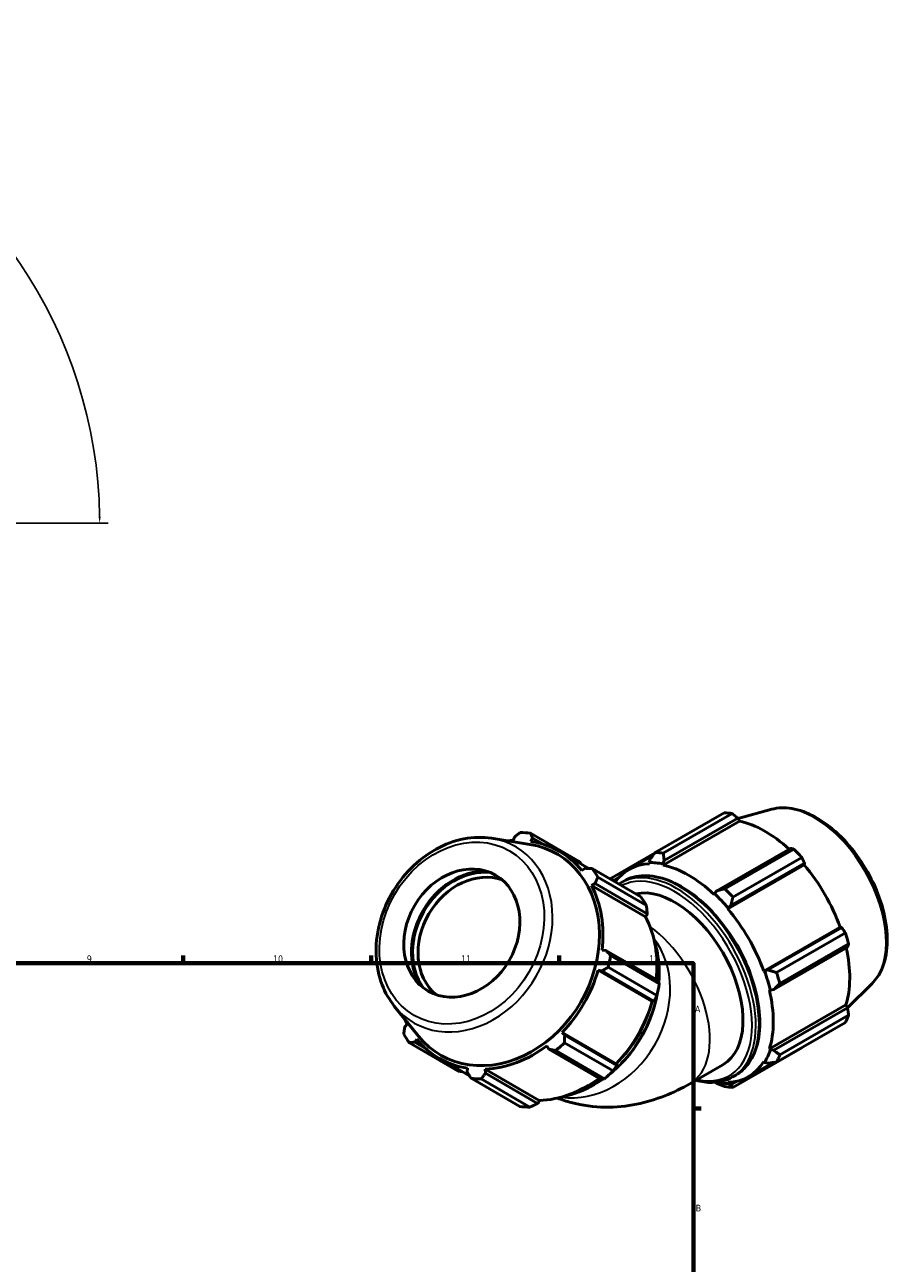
# Model space of a CAD drawing. Header units: millimetres. Extents: x 0 to 914, y 0 to 924.
# Tile 6 of 6: x 572 to 896, y 462 to 924. Entities that reach past the tile are written whole.
import ezdxf

# ---------------------------------------------------------------- set-up
doc = ezdxf.new("R2010")
doc.units = ezdxf.units.MM
for name, color, linetype, lineweight in [('Border (ISO)', 7, 'Continuous', 70), ('Dimension (ISO)', 7, 'Continuous', 25), ('Visible (ISO)', 7, 'Continuous', 50), ('Visible Narrow (ISO)', 7, 'Continuous', 35)]:
    doc.layers.add(name, color=color, linetype=linetype, lineweight=lineweight)
doc.styles.add('Note Text (ISO)', font='tahoma.ttf')
doc.dimstyles.new('Default (ISO)', dxfattribs={"dimtxt": 2.5, "dimasz": 2.5, "dimexe": 3.175, "dimexo": 0, "dimgap": 0.762, "dimtad": 1, "dimrnd": 1e-08, "dimzin": 0, "dimtxsty": 'Note Text (ISO)', "dimcen": 0.09, "dimdle": 10, "dimclrd": 256, "dimclre": 256, "dimclrt": 232, "dimazin": 0, "dimtfac": 1.40208, "dimtmove": 0, "dimatfit": 3, "dimfxl": 1, "dimtolj": 1, "dimtzin": 0, "dimlwd": -1, "dimlwe": -1, "dimarcsym": 0})

# ---------------------------------------------------------------- blocks, each defined once
blk = doc.blocks.new('Borders Default Border')
at = {"layer": 'Border (ISO)'}
for p, q in [((630.75, 574), (630.75, 576.9)), ((700.83, 574), (700.83, 576.9)), ((770.92, 574), (770.92, 576.9)), ((821, 519.75), (823.9, 519.75))]:
    blk.add_line(p, q, dxfattribs=at)
at = {"layer": 'Border (ISO)', "flags": 128}
blk.add_lwpolyline([(20, 20), (20, 574), (821, 574), (821, 20), (20, 20)], dxfattribs=at)
at = {"layer": 'Border (ISO)', "color": 232, "true_color": 0xca0064, "char_height": 2.5, "attachment_point": 7, "style": 'Note Text (ISO)'}
for s, insert in [('9', (594.88, 574.35)), ('10', (664.29, 574.35)), ('11', (734.37, 574.4)), ('12', (804.46, 574.4)), ('A', (821.59, 555.62)), ('B', (821.89, 481.37))]:
    blk.add_mtext(s, dxfattribs=dict(at, insert=insert))
blk = doc.blocks.new('*D9')
at = {"layer": 'Defpoints', "color": 0, "transparency": 16777216}
for p in [(549.08, 860.3), (354.94, 810.17), (426.94, 738.16), (426.95, 738.16)]:
    blk.add_point(p, dxfattribs=at)
at = {"layer": 'Dimension (ISO)', "transparency": 16777216}
for p, q in [((354.94, 810.17), (302.56, 862.54)), ((426.95, 738.16), (602.85, 738.16))]:
    blk.add_line(p, q, dxfattribs=at)
blk.add_arc((426.94, 738.16), 172.73, 0.8293, 134.1707, dxfattribs=at)
for points in [[(306.88, 861.76), (306.29, 862.35), (304.81, 860.3)], [(600.07, 740.66), (599.24, 740.66), (599.67, 738.16)]]:
    blk.add_solid(points, dxfattribs=at)
at = {"layer": 'Dimension (ISO)', "color": 232, "true_color": 0xca0064, "transparency": 16777216, "insert": (489.24, 903.58), "char_height": 2.5, "attachment_point": 1, "rotation": 337.5, "style": 'Note Text (ISO)'}
blk.add_mtext('\\A1;135,00°', dxfattribs=at)

msp = doc.modelspace()

# ---------------------------------------------------------------- linework, layer by layer
at = {"layer": 'Visible (ISO)'}
for p, q in [((806.832, 615.333), (832.505, 630.117)), ((835.468, 629.83), (809.795, 615.046)), ((850.229, 631.429), (837.658, 628.02)), ((809.759, 610.603), (838.241, 627.004)), ((810.132, 612.293), (837.604, 628.113)), ((837.604, 628.113), (838.241, 627.004)), ((745.812, 620.6), (760.021, 618.337)), ((754.28, 621.052), (753.877, 619.811)), ((778.444, 612.006), (760.29, 622.541)), ((760.45, 619.462), (761.064, 620.692)), ((761.064, 620.692), (765.017, 618.398)), ((782.059, 609.353), (771.061, 615.736)), ((806.731, 615.202), (790.579, 605.901)), ((857.2, 616.828), (829.728, 601.008)), ((832.78, 601.809), (858.454, 616.593)), ((796.975, 609.015), (805.94, 614.177)), ((804.885, 612.801), (804.519, 611.534)), ((804.519, 611.534), (804.676, 611.096)), ((809.657, 611.036), (810.132, 612.293)), ((809.759, 610.603), (809.657, 611.036)), ((833.827, 594.309), (862.308, 610.71)), ((834.976, 595.473), (862.448, 611.293)), ((861.417, 613.468), (835.744, 598.684)), ((862.448, 611.293), (862.308, 610.71)), ((780.66, 609.407), (779.433, 608.53)), ((783.275, 609.305), (801.429, 598.77)), ((803.524, 595.56), (785.371, 606.095)), ((791.067, 604.783), (793.334, 606.088)), ((783.028, 603.024), (784.371, 603.724)), ((803.168, 591.336), (783.028, 603.024)), ((784.371, 603.724), (803.796, 592.45)), ((793.933, 603.94), (795.112, 604.619)), ((829.728, 601.008), (828.845, 599.986)), ((828.845, 599.986), (828.743, 599.671)), ((803.537, 591.615), (803.168, 591.336)), ((803.796, 592.45), (803.537, 591.615)), ((833.827, 594.309), (833.983, 594.567)), ((833.983, 594.567), (834.976, 595.473)), ((847.25, 571.059), (875.732, 587.46)), ((876.304, 587.293), (848.832, 571.473)), ((875.732, 587.46), (876.304, 587.293)), ((851.997, 570.533), (877.67, 585.317)), ((788.429, 578.773), (786.96, 578.854)), ((807.855, 567.5), (788.429, 578.773)), ((851.006, 564.155), (878.478, 579.975)), ((878.897, 581.184), (853.224, 566.4)), ((790.131, 576.83), (808.285, 566.295)), ((785.471, 571.415), (786.892, 571.095)), ((805.61, 559.728), (785.471, 571.415)), ((786.892, 571.095), (806.318, 559.822)), ((807.417, 561.959), (789.263, 572.494)), ((847.551, 571.067), (847.25, 571.059)), ((848.832, 571.473), (847.551, 571.067)), ((849.356, 563.969), (849.679, 563.901)), ((849.679, 563.901), (851.006, 564.155)), ((887.645, 566.455), (878.453, 557.36)), ((806.006, 559.666), (805.61, 559.728)), ((806.318, 559.822), (806.006, 559.666)), ((709.498, 558.025), (718.513, 546.811)), ((849.356, 542.02), (877.837, 558.422)), ((878.478, 557.318), (851.006, 541.498)), ((853.224, 539.825), (878.897, 554.609)), ((877.837, 558.422), (878.478, 557.318)), ((714.281, 551.228), (713.406, 550.257)), ((877.67, 551.89), (851.997, 537.106)), ((717.117, 544.573), (717.876, 545.722)), ((773.036, 547.095), (772.047, 548.165)), ((792.187, 536.478), (772.047, 548.165)), ((792.461, 535.822), (773.036, 547.095)), ((715.126, 544.314), (733.279, 533.779)), ((721.2, 542.204), (717.117, 544.573)), ((766.347, 543.152), (767.152, 541.92)), ((767.152, 541.92), (786.577, 530.647)), ((787.841, 530.886), (769.688, 541.421)), ((773.01, 544.343), (791.164, 533.808)), ((835.744, 527.674), (861.417, 542.458)), ((849.679, 541.716), (849.356, 542.02)), ((851.006, 541.498), (849.679, 541.716)), ((737.555, 531.955), (726.249, 538.516)), ((792.187, 536.478), (792.438, 536.166)), ((792.438, 536.166), (792.461, 535.822)), ((819.68, 529.035), (832.031, 536.147)), ((841.528, 531.646), (850.704, 536.93)), ((847.25, 537.355), (847.551, 537.001)), ((847.551, 537.001), (848.832, 536.683)), ((736.86, 534.79), (736.713, 533.289)), ((743.497, 532.929), (743.432, 534.442)), ((763.571, 522.754), (743.432, 534.442)), ((762.923, 521.656), (743.497, 532.929)), ((835.613, 531.563), (836.791, 532.242)), ((756.265, 520.542), (738.111, 531.077)), ((741.942, 530.874), (760.096, 520.339)), ((828.946, 529.571), (829.728, 529.15)), ((833.983, 529.127), (833.827, 529.565)), ((834.976, 528.641), (833.983, 529.127)), ((837.347, 530.007), (834.976, 528.641)), ((763.515, 522.295), (762.923, 521.656)), ((763.571, 522.754), (763.515, 522.295))]:
    msp.add_line(p, q, dxfattribs=at)
for centre, major_axis, ratio, start_param, end_param in [((846.961, 586.288), (-23.954, 41.596), 0.5780931, 5.8451561, 5.9396837), ((847.733, 586.732), (22.277, -38.684), 0.5780931, 2.0696433, 2.6635608), ((748.655, 577.126), (-22.406, -38.61), 0.8159693, 3.6242876, 3.6792102), ((749.2, 576.809), (24.093, 41.516), 0.8159693, 0.3481647, 0.4426923), ((748.655, 577.126), (22.406, 38.61), 0.8159693, 5.9804821, 6.5913473), ((748.444, 577.248), (-21.756, -37.49), 0.8159693, 5.9784726, 9.7294906), ((821.288, 571.503), (-23.954, 41.596), 0.5780931, 5.8451561, 5.9396837), ((846.961, 586.288), (23.954, -41.596), 0.5780931, 1.9181653, 2.0126929), ((819.251, 570.33), (-22.277, 38.684), 0.5780931, 5.9796864, 6.5478401), ((819.251, 570.33), (-22.516, 39.1), 0.5780931, 5.8051535, 5.9796864), ((819.251, 570.33), (-22.277, 38.684), 0.5780931, 5.1942882, 5.8051535), ((847.733, 586.732), (22.277, -38.684), 0.5780931, 1.2672974, 1.8781627), ((739.278, 582.568), (-13.526, -23.308), 0.8159693, 3.5636842, 5.8610938), ((739.278, 582.568), (13.301, 22.92), 0.8159693, 0.354336, 2.7872566), ((740.028, 582.133), (-12.548, -21.623), 0.8159693, 3.2933158, 6.1314622), ((749.2, 576.809), (24.093, 41.516), 0.8159693, 5.8459518, 5.9404794), ((821.288, 571.503), (-23.954, 41.596), 0.5780931, 0.347369, 0.3707065), ((748.655, 577.126), (22.406, 38.61), 0.8159693, 5.1950839, 5.8059492), ((814.066, 567.344), (-17.965, 31.197), 0.5780931, 3.1415927, 6.1077571), ((821.288, 571.503), (-23.954, 41.596), 0.5780931, 5.059758, 5.1542856), ((767.354, 566.274), (24.093, 41.516), 0.8159693, 5.8459518, 5.9404794), ((819.251, 570.33), (22.516, -39.1), 0.5780931, 1.8781627, 2.0526956), ((819.251, 570.33), (-22.277, 38.684), 0.5780931, 4.4088901, 5.0197553), ((768.794, 565.439), (-22.406, -38.61), 0.8159693, 2.0704722, 2.6643565), ((819.251, 570.33), (17.965, -31.197), 0.5780931, 1.3678103, 1.7737824), ((846.961, 586.288), (23.954, -41.596), 0.5780931, 1.1327672, 1.2272947), ((847.733, 586.732), (22.277, -38.684), 0.5780931, 0.4818993, 1.0759774), ((749.2, 576.809), (24.093, 41.516), 0.8159693, 5.0605537, 5.1550813), ((748.655, 577.126), (22.406, 38.61), 0.8159693, 4.4096858, 5.020551), ((819.251, 570.33), (22.516, -39.1), 0.5780931, 1.0927645, 1.2672974), ((821.288, 571.503), (-23.954, 41.596), 0.5780931, 4.2743598, 4.3688874), ((767.354, 566.274), (-24.093, -41.516), 0.8159693, 1.918961, 2.0134886), ((819.251, 570.33), (-22.277, 38.684), 0.5780931, 3.6234919, 4.2343571), ((768.794, 565.439), (-22.406, -38.61), 0.8159693, 1.2680931, 1.8789583), ((846.961, 586.288), (23.954, -41.596), 0.5780931, 0.347369, 0.4418966), ((748.655, 577.126), (-22.406, -38.61), 0.8159693, 5.7455678, 5.8059492), ((749.2, 576.809), (-24.093, -41.516), 0.8159693, 5.8459518, 5.9404794), ((748.655, 577.126), (-22.406, -38.61), 0.8159693, 5.9804821, 6.5913473), ((748.655, 577.126), (22.406, 38.61), 0.8159693, 3.6242876, 4.2351528), ((749.2, 576.809), (24.093, 41.516), 0.8159693, 4.2751555, 4.3696831), ((819.251, 570.33), (22.516, -39.1), 0.5780931, 0.3073663, 0.4818993), ((819.251, 570.33), (22.277, -38.684), 0.5780931, 5.9796864, 6.5905516), ((821.288, 571.503), (23.954, -41.596), 0.5780931, 0.347369, 0.4418966), ((767.354, 566.274), (-24.093, -41.516), 0.8159693, 1.1335628, 1.2280904), ((749.2, 576.809), (-24.093, -41.516), 0.8159693, 0.3481647, 0.4426923), ((768.794, 565.439), (-22.406, -38.61), 0.8159693, 0.4826949, 1.0768061), ((819.251, 570.33), (22.516, -39.1), 0.5780931, 5.8123219, 5.9796864), ((821.288, 571.503), (23.954, -41.596), 0.5780931, 5.8451561, 5.9396837), ((767.354, 566.274), (-24.093, -41.516), 0.8159693, 0.3481647, 0.4426923)]:
    msp.add_ellipse(centre, major_axis=major_axis, ratio=ratio, start_param=start_param, end_param=end_param, dxfattribs=at)
msp.add_ellipse((734.694, 585.228), major_axis=(-12.548, -21.623), ratio=0.8159693, dxfattribs=at)
for points, weights in [([(837.604, 628.113), (836.562, 628.956), (835.468, 629.83)], [1.00129392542, 1.00105543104, 1]), ([(754.28, 621.052), (755.344, 621.882), (756.459, 622.744)], [2.7960622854, 2.7638150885, 2.72970964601]), ([(760.29, 622.541), (760.682, 621.599), (761.064, 620.692)], [2.74138513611, 2.7756364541, 2.80802157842]), ([(806.832, 615.333), (805.825, 614.034), (804.885, 612.801)], [1.01478809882, 1.0105640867, 1.00553614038]), ([(810.132, 612.293), (809.954, 613.633), (809.795, 615.046)], [1.00553614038, 1.0105640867, 1.01478809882]), ([(858.454, 616.593), (857.819, 616.716), (857.2, 616.828)], [1, 1.00105543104, 1.00129392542]), ([(778.444, 612.006), (778.856, 611.487), (779.26, 610.978)], [1.01829637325, 1.01667706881, 1.01493321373]), ([(862.448, 611.293), (861.947, 612.361), (861.417, 613.468)], [1.00129392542, 1.00105543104, 1]), ([(780.66, 609.407), (781.938, 609.359), (783.275, 609.305)], [2.80802157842, 2.7756364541, 2.74138513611]), ([(785.371, 606.095), (784.857, 604.887), (784.371, 603.724)], [2.74138513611, 2.7756364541, 2.80802157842]), ([(791.003, 604.82), (790.783, 605.343), (790.579, 605.901)], [1.00607796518, 1.01079267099, 1.01478809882]), ([(832.78, 601.809), (831.21, 601.393), (829.728, 601.008)], [1.01478809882, 1.0105640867, 1.00553614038]), ([(834.976, 595.473), (835.338, 597.038), (835.744, 598.684)], [1.00553614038, 1.0105640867, 1.01478809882]), ([(803.524, 595.56), (803.673, 593.968), (803.796, 592.45)], [1.02247137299, 1.01843153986, 1.01357958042]), ([(877.67, 585.317), (876.977, 586.328), (876.304, 587.293)], [1, 1.00105543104, 1.00129392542]), ([(788.429, 578.773), (789.26, 577.823), (790.131, 576.83)], [2.80802157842, 2.7756364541, 2.74138513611]), ([(878.478, 579.975), (878.688, 580.57), (878.897, 581.184)], [1.00129392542, 1.00105543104, 1]), ([(789.263, 572.494), (788.05, 571.782), (786.892, 571.095)], [2.74138513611, 2.7756364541, 2.80802157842]), ([(851.997, 570.533), (850.369, 571.005), (848.832, 571.473)], [1.01478809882, 1.0105640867, 1.00553614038]), ([(807.855, 567.5), (808.075, 566.904), (808.285, 566.295)], [1.00804327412, 1.01299696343, 1.01714399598]), ([(851.006, 564.155), (852.079, 565.247), (853.224, 566.4)], [1.00553614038, 1.0105640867, 1.01478809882]), ([(807.417, 561.959), (806.866, 560.863), (806.318, 559.822)], [1.02196311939, 1.01791298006, 1.01305123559]), ([(878.897, 554.609), (878.688, 555.994), (878.478, 557.318)], [1, 1.00105543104, 1.00129392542]), ([(713.03, 547.523), (713.219, 548.92), (713.406, 550.257)], [2.72970964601, 2.7638150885, 2.7960622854]), ([(773.036, 547.095), (773.02, 545.749), (773.01, 544.343)], [2.80802157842, 2.7756364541, 2.74138513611]), ([(717.117, 544.573), (716.138, 544.448), (715.126, 544.314)], [2.7960622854, 2.7638150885, 2.72970964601]), ([(769.688, 541.421), (768.391, 541.677), (767.152, 541.92)], [2.74138513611, 2.7756364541, 2.80802157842]), ([(853.224, 539.825), (852.079, 540.671), (851.006, 541.498)], [1.01478809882, 1.0105640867, 1.00553614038]), ([(861.417, 542.458), (861.444, 542.51), (861.47, 542.561)], [1, 1.00005321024, 1.00010434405]), ([(848.832, 536.683), (850.369, 536.882), (851.997, 537.106)], [1.00553614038, 1.0105640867, 1.01478809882]), ([(734.801, 533.554), (734.049, 533.664), (733.279, 533.779)], [1.01432448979, 1.01639618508, 1.01829637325]), ([(738.111, 531.077), (737.395, 532.207), (736.713, 533.289)], [2.74138513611, 2.7756364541, 2.80802157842]), ([(743.497, 532.929), (742.732, 531.924), (741.942, 530.874)], [2.80802157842, 2.7756364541, 2.74138513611]), ([(792.461, 535.822), (791.835, 534.83), (791.164, 533.808)], [1.01305123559, 1.01791298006, 1.02196311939]), ([(787.841, 530.886), (787.206, 530.758), (786.577, 530.647)], [1.01714399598, 1.01299696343, 1.00804327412]), ([(829.728, 529.15), (831.21, 528.56), (832.78, 527.961)], [1.00553614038, 1.0105640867, 1.01478809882]), ([(835.744, 527.674), (835.338, 528.16), (834.976, 528.641)], [1.01478809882, 1.0105640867, 1.00553614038]), ([(762.923, 521.656), (761.548, 521.005), (760.096, 520.339)], [1.01357958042, 1.01843153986, 1.02247137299])]:
    msp.add_rational_spline(points, weights, degree=2, dxfattribs=at)
for points, knots in [([(850.229, 631.429), (852.575, 632.066), (855.116, 632.144), (860.551, 631.249), (863.462, 630.18), (869.313, 626.967), (872.251, 624.78), (877.789, 619.556), (880.388, 616.519), (884.998, 609.913), (887.011, 606.347), (890.265, 599.022), (891.506, 595.264), (893.083, 587.9), (893.417, 584.296), (893.088, 577.587), (892.426, 574.479), (890.34, 569.738), (889.135, 567.93), (887.645, 566.455)], [5.6508865, 5.6508865, 5.6508865, 5.6508865, 5.9414672, 5.9414672, 6.2600776, 6.2600776, 6.59097, 6.59097, 6.9211718, 6.9211718, 7.2498571, 7.2498571, 7.5786217, 7.5786217, 7.9089938, 7.9089938, 8.2396148, 8.2396148, 8.4901479, 8.4901479, 8.4901479, 8.4901479]), ([(745.812, 620.6), (742.457, 621.134), (738.953, 621.055), (731.93, 619.698), (728.412, 618.397), (721.724, 614.698), (718.559, 612.285), (712.918, 606.594), (710.445, 603.313), (706.45, 596.217), (704.928, 592.402), (702.997, 584.624), (702.586, 580.661), (702.934, 572.998), (703.686, 569.297), (706.109, 563.017), (707.627, 560.353), (709.498, 558.025)], [1.8727796, 1.8727796, 1.8727796, 1.8727796, 2.1860854, 2.1860854, 2.5055879, 2.5055879, 2.8293533, 2.8293533, 3.1548091, 3.1548091, 3.4806198, 3.4806198, 3.8059862, 3.8059862, 4.1294428, 4.1294428, 4.4049469, 4.4049469, 4.4049469, 4.4049469]), ([(795.112, 604.619), (797.345, 605.905), (799.918, 606.59), (805.516, 606.718), (808.552, 606.128), (814.808, 603.713), (818.032, 601.857), (824.299, 597.076), (827.339, 594.149), (832.927, 587.532), (835.475, 583.844), (839.827, 576.076), (841.632, 571.998), (844.32, 563.852), (845.202, 559.785), (845.943, 552.059), (845.8, 548.402), (844.476, 541.879), (843.296, 539.008), (840.307, 534.829), (838.672, 533.325), (836.791, 532.242)], [5.4997209, 5.4997209, 5.4997209, 5.4997209, 5.8053238, 5.8053238, 6.1203645, 6.1203645, 6.4436081, 6.4436081, 6.7675509, 6.7675509, 7.090816, 7.090816, 7.4138176, 7.4138176, 7.7371549, 7.7371549, 8.0611622, 8.0611622, 8.3839379, 8.3839379, 8.6413135, 8.6413135, 8.6413135, 8.6413135]), ([(808.108, 566.8), (808.267, 568.708), (808.301, 570.606), (808.038, 576.029), (807.411, 579.477), (806.348, 582.69)], [6.80693945, 6.80693945, 6.80693945, 6.80693945, 6.95092362, 6.95092362, 7.2248647, 7.2248647, 7.2248647, 7.2248647]), ([(790.602, 533.28), (791.864, 534.337), (793.079, 535.469), (797.301, 539.829), (799.977, 543.455), (804.29, 551.269), (805.925, 555.457), (807.177, 560.627), (807.37, 561.543), (807.536, 562.459)], [5.86293197, 5.86293197, 5.86293197, 5.86293197, 5.9848935, 5.9848935, 6.30688417, 6.30688417, 6.62898213, 6.62898213, 6.69797985, 6.69797985, 6.69797985, 6.69797985]), ([(835.613, 531.563), (833.38, 530.277), (830.807, 529.592), (826.081, 529.484), (824.018, 529.752), (821.91, 530.319)], [2.3581282, 2.3581282, 2.3581282, 2.3581282, 2.66373117, 2.66373117, 2.88204566, 2.88204566, 2.88204566, 2.88204566]), ([(770.259, 523.692), (771.975, 523.033), (773.716, 522.472), (779.701, 520.891), (783.965, 520.36), (792.161, 520.251), (796.097, 520.666), (803.531, 522.154), (807.033, 523.225), (813.638, 525.819), (816.742, 527.343), (819.68, 529.035)], [4.01933308, 4.01933308, 4.01933308, 4.01933308, 4.08407045, 4.08407045, 4.24115008, 4.24115008, 4.39822972, 4.39822972, 4.55530935, 4.55530935, 4.71238898, 4.71238898, 4.71238898, 4.71238898]), ([(772.448, 524.274), (772.538, 524.292), (772.628, 524.311), (776.591, 525.145), (780.443, 526.635), (785.193, 529.356), (786.283, 530.047), (787.349, 530.789)], [5.33604712, 5.33604712, 5.33604712, 5.33604712, 5.3434944, 5.3434944, 5.66345223, 5.66345223, 5.76102822, 5.76102822, 5.76102822, 5.76102822])]:
    msp.add_open_spline(points, degree=3, knots=knots, dxfattribs=at)
msp.add_open_spline([(793.246, 603.519), (793.471, 603.665), (793.7, 603.806), (793.933, 603.94)], degree=3, dxfattribs=at)
at = {"layer": 'Visible Narrow (ISO)'}
for centre, major_axis, ratio, start_param, end_param in [((866.076, 597.295), (-18.924, 32.862), 0.5780931, 3.2927583, 6.1320197), ((735.684, 584.653), (-19.034, -32.798), 0.8159693, 5.9784726, 9.7294906), ((814.773, 567.752), (20.84, -36.189), 0.5780931, 0, 3.1415927), ((814.066, 567.344), (-20.341, 35.322), 0.5780931, 2.6534786, 6.2585687), ((815.952, 568.43), (-20.84, 36.189), 0.5780931, 3.1415927, 6.2831853), ((801.715, 560.232), (17.965, -31.197), 0.5780931, 0, 2.2356463), ((781.194, 558.242), (-18.069, -31.137), 0.8159693, 0.311744, 2.8298486), ((771.961, 563.601), (-20.961, -36.119), 0.8159693, 2.1016061, 2.4852034), ((771.961, 563.601), (-20.961, -36.119), 0.8159693, 1.1863764, 1.960504), ((771.128, 564.084), (20.961, 36.119), 0.8159693, 4.3860822, 5.0445668), ((771.961, 563.601), (-20.961, -36.119), 0.8159693, 0.6563892, 1.0468611), ((771.128, 564.084), (20.961, 36.119), 0.8159693, 4.179879, 4.1808711)]:
    msp.add_ellipse(centre, major_axis=major_axis, ratio=ratio, start_param=start_param, end_param=end_param, dxfattribs=at)
msp.add_ellipse((734.694, 585.228), major_axis=(17.806, 30.683), ratio=0.8159693, dxfattribs=at)

# ---------------------------------------------------------------- block references
msp.add_blockref('Borders Default Border', (0, 0))

# ---------------------------------------------------------------- dimensions: what is measured, and where the dimension line sits
at = {"layer": 'Dimension (ISO)'}
dim = msp.add_angular_dim_3p(base=(549.081, 860.299), center=(426.944, 738.162), p1=(426.954, 738.162), p2=(354.937, 810.169), dimstyle='Default (ISO)', override={"dimadec": 2, "dimtp": 0, "dimtm": 0, "dimtdec": 2}, dxfattribs=at)
dim.commit()
dim.dimension.update_dxf_attribs({"geometry": '*D9', "text_midpoint": (493.044, 897.741), "dimtype": 165})

doc.saveas('drawing.dxf')
